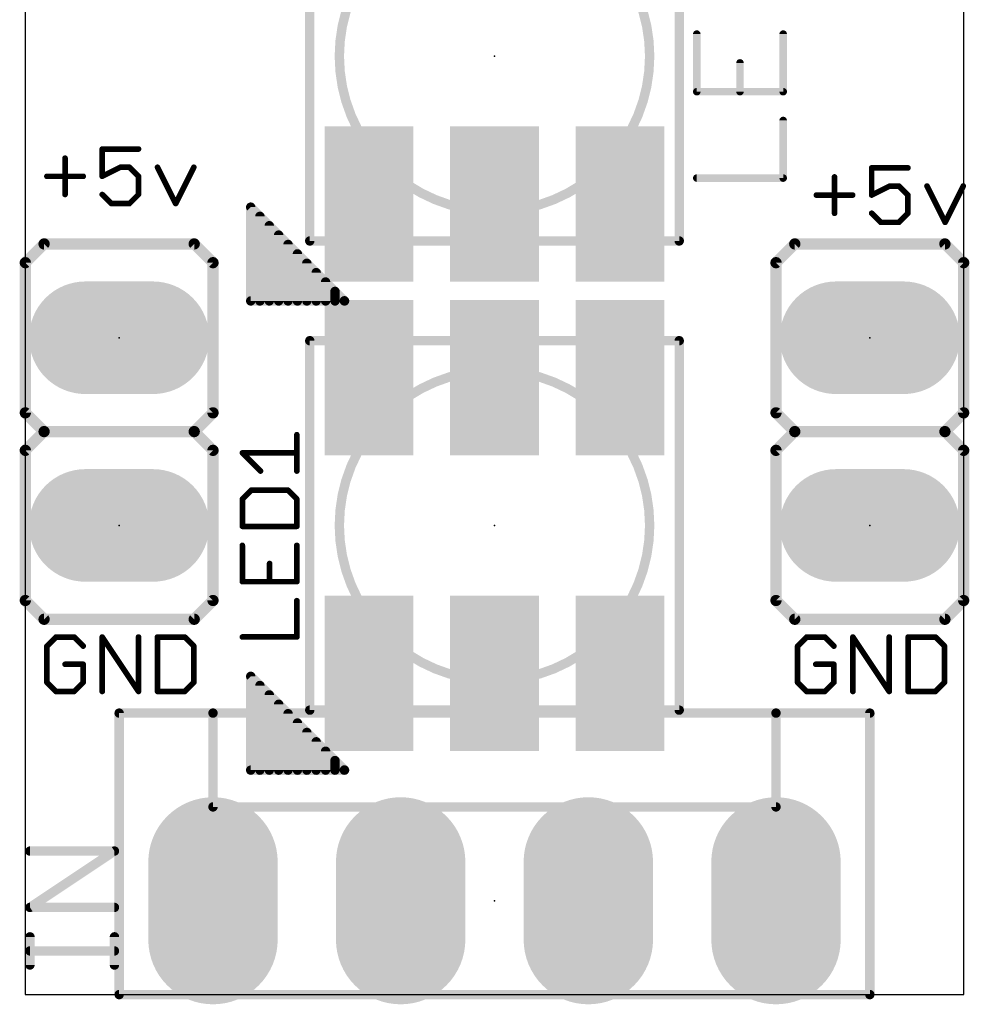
# Model space of a CAD drawing. Extents: x -0.01 to 0.51, y -0.01 to 8.26.
# Tile 1 of 10: x 0 to 0.5, y -0.01 to 0.52. Entities that reach past the tile are written whole.
import ezdxf

# ---------------------------------------------------------------- set-up
doc = ezdxf.new("R2010")
doc.units = 0
for name, color, linetype in [('20', 7, 'CONTINUOUS'), ('21', 253, 'CONTINUOUS'), ('23', 7, 'CONTINUOUS'), ('25', 253, 'CONTINUOUS'), ('29', 253, 'CONTINUOUS'), ('31', 253, 'CONTINUOUS'), ('51', 253, 'CONTINUOUS')]:
    doc.layers.add(name, color=color, linetype=linetype)

# ---------------------------------------------------------------- blocks, each defined once
blk = doc.blocks.new('LONGP60')
at = {"const_width": 1}
blk.add_lwpolyline([(-0.3, 0), (0.3, 0)], dxfattribs=at)
at = {"const_width": 0.5}
for points in [[(-0.3, 0.25, 1), (-0.3, -0.25)], [(0.3, -0.25, 1), (0.3, 0.25)]]:
    blk.add_lwpolyline(points, format="xyb", dxfattribs=at)
blk = doc.blocks.new('RECT')
blk.add_solid([(-0.5, -0.5), (0.5, -0.5), (-0.5, 0.5), (0.5, 0.5)])

msp = doc.modelspace()

# ---------------------------------------------------------------- linework, layer by layer
at = {"layer": '20'}
for p, q in [((0, 8.25), (0, 0)), ((0.5, 0), (0.5, 8.25)), ((0, 0), (0.5, 0))]:
    msp.add_line(p, q, dxfattribs=at)
at = {"layer": '21'}
for points, const_width in [([(0.151575, 0.401575), (0.151575, 0.598425)], 0.005), ([(0.348425, 0.598425), (0.348425, 0.401575)], 0.005), ([(0.1201, 0.3696), (0.1201, 0.4196)], 0.005), ([(0.1201, 0.4196), (0.1701, 0.3696)], 0.005), ([(0.125, 0.3696), (0.125, 0.4147)], 0.005), ([(0.13, 0.3696), (0.13, 0.4097)], 0.005), ([(0.135, 0.3696), (0.135, 0.4047)], 0.005), ([(0.348425, 0.401575), (0.151575, 0.401575)], 0.005), ([(0.01, 0.4), (0, 0.39)], 0.006), ([(0.09, 0.4), (0.01, 0.4)], 0.006), ([(0.09, 0.4), (0.1, 0.39)], 0.006), ([(0.14, 0.3696), (0.14, 0.3997)], 0.005), ([(0.4, 0.39), (0.41, 0.4)], 0.006), ([(0.49, 0.4), (0.41, 0.4)], 0.006), ([(0.5, 0.39), (0.49, 0.4)], 0.006), ([(0.145, 0.3696), (0.145, 0.3947)], 0.005), ([(0, 0.31), (0, 0.39)], 0.006), ([(0.1, 0.31), (0.1, 0.39)], 0.006), ([(0.15, 0.3696), (0.15, 0.3897)], 0.005), ([(0.4, 0.39), (0.4, 0.31)], 0.006), ([(0.5, 0.39), (0.5, 0.31)], 0.006), ([(0.155, 0.3696), (0.155, 0.3847)], 0.005), ([(0.16, 0.3696), (0.16, 0.3797)], 0.005), ([(0.165, 0.3696), (0.165, 0.3747)], 0.005), ([(0.1701, 0.3696), (0.1201, 0.3696)], 0.005), ([(0.17, 0.3696), (0.17, 0.3697)], 0.005), ([(0.151575, 0.151575), (0.151575, 0.348425)], 0.005), ([(0.151575, 0.348425), (0.348425, 0.348425)], 0.005), ([(0.348425, 0.348425), (0.348425, 0.151575)], 0.005), ([(0, 0.31), (0.01, 0.3)], 0.006), ([(0.1, 0.31), (0.09, 0.3)], 0.006), ([(0.41, 0.3), (0.4, 0.31)], 0.006), ([(0.49, 0.3), (0.5, 0.31)], 0.006), ([(0.01, 0.3), (0, 0.29)], 0.006), ([(0.09, 0.3), (0.01, 0.3)], 0.006), ([(0.01, 0.3), (0.09, 0.3)], 0.006), ([(0.09, 0.3), (0.1, 0.29)], 0.006), ([(0.4, 0.29), (0.41, 0.3)], 0.006), ([(0.49, 0.3), (0.41, 0.3)], 0.006), ([(0.41, 0.3), (0.49, 0.3)], 0.006), ([(0.5, 0.29), (0.49, 0.3)], 0.006), ([(0, 0.21), (0, 0.29)], 0.006), ([(0.1, 0.21), (0.1, 0.29)], 0.006), ([(0.4, 0.29), (0.4, 0.21)], 0.006), ([(0.5, 0.29), (0.5, 0.21)], 0.006), ([(0, 0.21), (0.01, 0.2)], 0.006), ([(0.1, 0.21), (0.09, 0.2)], 0.006), ([(0.41, 0.2), (0.4, 0.21)], 0.006), ([(0.49, 0.2), (0.5, 0.21)], 0.006), ([(0.01, 0.2), (0.09, 0.2)], 0.006), ([(0.41, 0.2), (0.49, 0.2)], 0.006), ([(0.1201, 0.1196), (0.1201, 0.1696)], 0.005), ([(0.1201, 0.1696), (0.1701, 0.1196)], 0.005), ([(0.125, 0.1196), (0.125, 0.1647)], 0.005), ([(0.13, 0.1196), (0.13, 0.1597)], 0.005), ([(0.1, 0.15), (0.05, 0.15)], 0.005), ([(0.05, 0.15), (0.05, 0)], 0.005), ([(0.4, 0.15), (0.1, 0.15)], 0.005), ([(0.1, 0.15), (0.1, 0.1)], 0.005), ([(0.135, 0.1196), (0.135, 0.1547)], 0.005), ([(0.14, 0.1196), (0.14, 0.1497)], 0.005), ([(0.348425, 0.151575), (0.151575, 0.151575)], 0.005), ([(0.45, 0.15), (0.4, 0.15)], 0.005), ([(0.4, 0.1), (0.4, 0.15)], 0.005), ([(0.45, 0), (0.45, 0.15)], 0.005), ([(0.145, 0.1196), (0.145, 0.1447)], 0.005), ([(0.15, 0.1196), (0.15, 0.1397)], 0.005), ([(0.155, 0.1196), (0.155, 0.1347)], 0.005), ([(0.16, 0.1196), (0.16, 0.1297)], 0.005), ([(0.165, 0.1196), (0.165, 0.1247)], 0.005), ([(0.1701, 0.1196), (0.1201, 0.1196)], 0.005), ([(0.17, 0.1196), (0.17, 0.1197)], 0.005), ([(0.1, 0.1), (0.4, 0.1)], 0.005), ([(0.05, 0), (0.45, 0)], 0.005)]:
    msp.add_lwpolyline(points, dxfattribs=dict(at, const_width=const_width))
for points, const_width in [([(0.25, 0.417323, 1), (0.25, 0.582677, 1), (0.25, 0.417323)], 0.005), ([(0.12135, 0.4196, 1), (0.11885, 0.4196)], 0.0025), ([(0.120984, 0.420484, 1), (0.119216, 0.418716)], 0.0025), ([(0.12625, 0.4147, 1), (0.12375, 0.4147)], 0.0025), ([(0.13125, 0.4097, 1), (0.12875, 0.4097)], 0.0025), ([(0.13625, 0.4047, 1), (0.13375, 0.4047)], 0.0025), ([(0.151575, 0.402825, 1), (0.151575, 0.400325)], 0.0025), ([(0.348425, 0.400325, 1), (0.348425, 0.402825)], 0.0025), ([(0.01, 0.4015, 1), (0.01, 0.3985)], 0.003), ([(0.011061, 0.398939, 1), (0.008939, 0.401061)], 0.003), ([(0.091061, 0.401061, 1), (0.088939, 0.398939)], 0.003), ([(0.09, 0.3985, 1), (0.09, 0.4015)], 0.003), ([(0.14125, 0.3997, 1), (0.13875, 0.3997)], 0.0025), ([(0.150325, 0.401575, 1), (0.152825, 0.401575)], 0.0025), ([(0.347175, 0.401575, 1), (0.349675, 0.401575)], 0.0025), ([(0.41, 0.4015, 1), (0.41, 0.3985)], 0.003), ([(0.411061, 0.398939, 1), (0.408939, 0.401061)], 0.003), ([(0.491061, 0.401061, 1), (0.488939, 0.398939)], 0.003), ([(0.49, 0.3985, 1), (0.49, 0.4015)], 0.003), ([(0.14625, 0.3947, 1), (0.14375, 0.3947)], 0.0025), ([(0.0015, 0.39, 1), (-0.0015, 0.39)], 0.003), ([(-0.001061, 0.391061, 1), (0.001061, 0.388939)], 0.003), ([(0.1015, 0.39, 1), (0.0985, 0.39)], 0.003), ([(0.098939, 0.388939, 1), (0.101061, 0.391061)], 0.003), ([(0.15125, 0.3897, 1), (0.14875, 0.3897)], 0.0025), ([(0.4015, 0.39, 1), (0.3985, 0.39)], 0.003), ([(0.398939, 0.391061, 1), (0.401061, 0.388939)], 0.003), ([(0.5015, 0.39, 1), (0.4985, 0.39)], 0.003), ([(0.498939, 0.388939, 1), (0.501061, 0.391061)], 0.003), ([(0.15625, 0.3847, 1), (0.15375, 0.3847)], 0.0025), ([(0.16125, 0.3797, 1), (0.15875, 0.3797)], 0.0025), ([(0.16625, 0.3747, 1), (0.16375, 0.3747)], 0.0025), ([(0.1201, 0.37085, 1), (0.1201, 0.36835)], 0.0025), ([(0.11885, 0.3696, 1), (0.12135, 0.3696)], 0.0025), ([(0.12375, 0.3696, 1), (0.12625, 0.3696)], 0.0025), ([(0.12875, 0.3696, 1), (0.13125, 0.3696)], 0.0025), ([(0.13375, 0.3696, 1), (0.13625, 0.3696)], 0.0025), ([(0.13875, 0.3696, 1), (0.14125, 0.3696)], 0.0025), ([(0.14375, 0.3696, 1), (0.14625, 0.3696)], 0.0025), ([(0.14875, 0.3696, 1), (0.15125, 0.3696)], 0.0025), ([(0.15375, 0.3696, 1), (0.15625, 0.3696)], 0.0025), ([(0.15875, 0.3696, 1), (0.16125, 0.3696)], 0.0025), ([(0.16375, 0.3696, 1), (0.16625, 0.3696)], 0.0025), ([(0.17125, 0.3697, 1), (0.16875, 0.3697)], 0.0025), ([(0.16875, 0.3696, 1), (0.17125, 0.3696)], 0.0025), ([(0.169216, 0.368716, 1), (0.170984, 0.370484)], 0.0025), ([(0.1701, 0.36835, 1), (0.1701, 0.37085)], 0.0025), ([(0.152825, 0.348425, 1), (0.150325, 0.348425)], 0.0025), ([(0.151575, 0.349675, 1), (0.151575, 0.347175)], 0.0025), ([(0.349675, 0.348425, 1), (0.347175, 0.348425)], 0.0025), ([(0.348425, 0.347175, 1), (0.348425, 0.349675)], 0.0025), ([(0.25, 0.167323, 1), (0.25, 0.332677, 1), (0.25, 0.167323)], 0.005), ([(0.001061, 0.311061, 1), (-0.001061, 0.308939)], 0.003), ([(-0.0015, 0.31, 1), (0.0015, 0.31)], 0.003), ([(0.0985, 0.31, 1), (0.1015, 0.31)], 0.003), ([(0.101061, 0.308939, 1), (0.098939, 0.311061)], 0.003), ([(0.401061, 0.311061, 1), (0.398939, 0.308939)], 0.003), ([(0.3985, 0.31, 1), (0.4015, 0.31)], 0.003), ([(0.4985, 0.31, 1), (0.5015, 0.31)], 0.003), ([(0.501061, 0.308939, 1), (0.498939, 0.311061)], 0.003), ([(0.01, 0.3015, 1), (0.01, 0.2985)], 0.003), ([(0.01, 0.3015, 1), (0.01, 0.2985)], 0.003), ([(0.011061, 0.298939, 1), (0.008939, 0.301061)], 0.003), ([(0.008939, 0.298939, 1), (0.011061, 0.301061)], 0.003), ([(0.091061, 0.301061, 1), (0.088939, 0.298939)], 0.003), ([(0.088939, 0.301061, 1), (0.091061, 0.298939)], 0.003), ([(0.09, 0.2985, 1), (0.09, 0.3015)], 0.003), ([(0.09, 0.2985, 1), (0.09, 0.3015)], 0.003), ([(0.41, 0.3015, 1), (0.41, 0.2985)], 0.003), ([(0.41, 0.3015, 1), (0.41, 0.2985)], 0.003), ([(0.411061, 0.298939, 1), (0.408939, 0.301061)], 0.003), ([(0.408939, 0.298939, 1), (0.411061, 0.301061)], 0.003), ([(0.491061, 0.301061, 1), (0.488939, 0.298939)], 0.003), ([(0.488939, 0.301061, 1), (0.491061, 0.298939)], 0.003), ([(0.49, 0.2985, 1), (0.49, 0.3015)], 0.003), ([(0.49, 0.2985, 1), (0.49, 0.3015)], 0.003), ([(0.0015, 0.29, 1), (-0.0015, 0.29)], 0.003), ([(-0.001061, 0.291061, 1), (0.001061, 0.288939)], 0.003), ([(0.1015, 0.29, 1), (0.0985, 0.29)], 0.003), ([(0.098939, 0.288939, 1), (0.101061, 0.291061)], 0.003), ([(0.4015, 0.29, 1), (0.3985, 0.29)], 0.003), ([(0.398939, 0.291061, 1), (0.401061, 0.288939)], 0.003), ([(0.5015, 0.29, 1), (0.4985, 0.29)], 0.003), ([(0.498939, 0.288939, 1), (0.501061, 0.291061)], 0.003), ([(0.001061, 0.211061, 1), (-0.001061, 0.208939)], 0.003), ([(-0.0015, 0.21, 1), (0.0015, 0.21)], 0.003), ([(0.0985, 0.21, 1), (0.1015, 0.21)], 0.003), ([(0.101061, 0.208939, 1), (0.098939, 0.211061)], 0.003), ([(0.401061, 0.211061, 1), (0.398939, 0.208939)], 0.003), ([(0.3985, 0.21, 1), (0.4015, 0.21)], 0.003), ([(0.4985, 0.21, 1), (0.5015, 0.21)], 0.003), ([(0.501061, 0.208939, 1), (0.498939, 0.211061)], 0.003), ([(0.01, 0.2015, 1), (0.01, 0.1985)], 0.003), ([(0.008939, 0.198939, 1), (0.011061, 0.201061)], 0.003), ([(0.088939, 0.201061, 1), (0.091061, 0.198939)], 0.003), ([(0.09, 0.1985, 1), (0.09, 0.2015)], 0.003), ([(0.41, 0.2015, 1), (0.41, 0.1985)], 0.003), ([(0.408939, 0.198939, 1), (0.411061, 0.201061)], 0.003), ([(0.488939, 0.201061, 1), (0.491061, 0.198939)], 0.003), ([(0.49, 0.1985, 1), (0.49, 0.2015)], 0.003), ([(0.12135, 0.1696, 1), (0.11885, 0.1696)], 0.0025), ([(0.120984, 0.170484, 1), (0.119216, 0.168716)], 0.0025), ([(0.12625, 0.1647, 1), (0.12375, 0.1647)], 0.0025), ([(0.13125, 0.1597, 1), (0.12875, 0.1597)], 0.0025), ([(0.05, 0.15125, 1), (0.05, 0.14875)], 0.0025), ([(0.05125, 0.15, 1), (0.04875, 0.15)], 0.0025), ([(0.1, 0.15125, 1), (0.1, 0.14875)], 0.0025), ([(0.10125, 0.15, 1), (0.09875, 0.15)], 0.0025), ([(0.1, 0.14875, 1), (0.1, 0.15125)], 0.0025), ([(0.13625, 0.1547, 1), (0.13375, 0.1547)], 0.0025), ([(0.14125, 0.1497, 1), (0.13875, 0.1497)], 0.0025), ([(0.151575, 0.152825, 1), (0.151575, 0.150325)], 0.0025), ([(0.150325, 0.151575, 1), (0.152825, 0.151575)], 0.0025), ([(0.347175, 0.151575, 1), (0.349675, 0.151575)], 0.0025), ([(0.348425, 0.150325, 1), (0.348425, 0.152825)], 0.0025), ([(0.4, 0.15125, 1), (0.4, 0.14875)], 0.0025), ([(0.40125, 0.15, 1), (0.39875, 0.15)], 0.0025), ([(0.4, 0.14875, 1), (0.4, 0.15125)], 0.0025), ([(0.45125, 0.15, 1), (0.44875, 0.15)], 0.0025), ([(0.45, 0.14875, 1), (0.45, 0.15125)], 0.0025), ([(0.14625, 0.1447, 1), (0.14375, 0.1447)], 0.0025), ([(0.15125, 0.1397, 1), (0.14875, 0.1397)], 0.0025), ([(0.15625, 0.1347, 1), (0.15375, 0.1347)], 0.0025), ([(0.16125, 0.1297, 1), (0.15875, 0.1297)], 0.0025), ([(0.16625, 0.1247, 1), (0.16375, 0.1247)], 0.0025), ([(0.1201, 0.12085, 1), (0.1201, 0.11835)], 0.0025), ([(0.11885, 0.1196, 1), (0.12135, 0.1196)], 0.0025), ([(0.12375, 0.1196, 1), (0.12625, 0.1196)], 0.0025), ([(0.12875, 0.1196, 1), (0.13125, 0.1196)], 0.0025), ([(0.13375, 0.1196, 1), (0.13625, 0.1196)], 0.0025), ([(0.13875, 0.1196, 1), (0.14125, 0.1196)], 0.0025), ([(0.14375, 0.1196, 1), (0.14625, 0.1196)], 0.0025), ([(0.14875, 0.1196, 1), (0.15125, 0.1196)], 0.0025), ([(0.15375, 0.1196, 1), (0.15625, 0.1196)], 0.0025), ([(0.15875, 0.1196, 1), (0.16125, 0.1196)], 0.0025), ([(0.16375, 0.1196, 1), (0.16625, 0.1196)], 0.0025), ([(0.17125, 0.1197, 1), (0.16875, 0.1197)], 0.0025), ([(0.16875, 0.1196, 1), (0.17125, 0.1196)], 0.0025), ([(0.169216, 0.118716, 1), (0.170984, 0.120484)], 0.0025), ([(0.1701, 0.11835, 1), (0.1701, 0.12085)], 0.0025), ([(0.1, 0.10125, 1), (0.1, 0.09875)], 0.0025), ([(0.09875, 0.1, 1), (0.10125, 0.1)], 0.0025), ([(0.39875, 0.1, 1), (0.40125, 0.1)], 0.0025), ([(0.4, 0.09875, 1), (0.4, 0.10125)], 0.0025), ([(0.05, 0.00125, 1), (0.05, -0.00125)], 0.0025), ([(0.04875, 0, 1), (0.05125, 0)], 0.0025), ([(0.44875, 0, 1), (0.45125, 0)], 0.0025), ([(0.45, -0.00125, 1), (0.45, 0.00125)], 0.0025)]:
    msp.add_lwpolyline(points, format="xyb", dxfattribs=dict(at, const_width=const_width))
at = {"layer": '23'}
for p in [(0.25, 0.5), (0.05, 0.35), (0.45, 0.35), (0.05, 0.25), (0.25, 0.25), (0.45, 0.25), (0.25, 0.05)]:
    msp.add_point(p, dxfattribs=at)
at = {"layer": '25'}
for points, const_width in [([(0.357788, 0.511803), (0.357788, 0.48111)], 0.004), ([(0.403827, 0.48111), (0.403827, 0.511803)], 0.004), ([(0.380807, 0.48111), (0.380807, 0.496456)], 0.004), ([(0.357788, 0.48111), (0.403827, 0.48111)], 0.004), ([(0.403827, 0.435071), (0.403827, 0.465764)], 0.004), ([(0.060315, 0.450525), (0.040965, 0.450525)], 0.003), ([(0.040965, 0.450525), (0.040965, 0.436012)], 0.003), ([(0.021175, 0.445687), (0.021175, 0.426337)], 0.003), ([(0.040965, 0.436012), (0.05064, 0.44085)], 0.003), ([(0.05064, 0.44085), (0.055477, 0.44085)], 0.003), ([(0.055477, 0.44085), (0.060315, 0.436012)], 0.003), ([(0.07043, 0.44085), (0.080105, 0.4215)], 0.003), ([(0.080105, 0.4215), (0.08978, 0.44085)], 0.003), ([(0.470315, 0.440525), (0.450965, 0.440525)], 0.003), ([(0.450965, 0.440525), (0.450965, 0.426012)], 0.003), ([(0.0115, 0.436012), (0.03085, 0.436012)], 0.003), ([(0.060315, 0.436012), (0.060315, 0.426337)], 0.003), ([(0.357788, 0.435071), (0.403827, 0.435071)], 0.004), ([(0.431175, 0.435687), (0.431175, 0.416337)], 0.003), ([(0.450965, 0.426012), (0.46064, 0.43085)], 0.003), ([(0.46064, 0.43085), (0.465477, 0.43085)], 0.003), ([(0.465477, 0.43085), (0.470315, 0.426012)], 0.003), ([(0.48043, 0.43085), (0.490105, 0.4115)], 0.003), ([(0.490105, 0.4115), (0.49978, 0.43085)], 0.003), ([(0.045803, 0.4215), (0.040965, 0.426337)], 0.003), ([(0.060315, 0.426337), (0.055477, 0.4215)], 0.003), ([(0.4215, 0.426012), (0.44085, 0.426012)], 0.003), ([(0.470315, 0.426012), (0.470315, 0.416337)], 0.003), ([(0.055477, 0.4215), (0.045803, 0.4215)], 0.003), ([(0.455803, 0.4115), (0.450965, 0.416337)], 0.003), ([(0.470315, 0.416337), (0.465477, 0.4115)], 0.003), ([(0.465477, 0.4115), (0.455803, 0.4115)], 0.003), ([(0.144673, 0.278964), (0.144673, 0.298314)], 0.003), ([(0.125323, 0.278964), (0.115648, 0.288639)], 0.003), ([(0.115648, 0.288639), (0.144673, 0.288639)], 0.003), ([(0.120486, 0.268849), (0.115648, 0.264011)], 0.003), ([(0.139836, 0.268849), (0.120486, 0.268849)], 0.003), ([(0.144673, 0.264011), (0.139836, 0.268849)], 0.003), ([(0.115648, 0.264011), (0.115648, 0.249499)], 0.003), ([(0.144673, 0.249499), (0.144673, 0.264011)], 0.003), ([(0.115648, 0.249499), (0.144673, 0.249499)], 0.003), ([(0.115648, 0.239383), (0.115648, 0.220034)], 0.003), ([(0.144673, 0.220034), (0.144673, 0.239383)], 0.003), ([(0.130161, 0.220034), (0.130161, 0.229708)], 0.003), ([(0.115648, 0.220034), (0.144673, 0.220034)], 0.003), ([(0.144673, 0.190568), (0.144673, 0.209918)], 0.003), ([(0.016337, 0.190525), (0.0115, 0.185687)], 0.003), ([(0.026012, 0.190525), (0.016337, 0.190525)], 0.003), ([(0.03085, 0.185687), (0.026012, 0.190525)], 0.003), ([(0.040965, 0.1615), (0.040965, 0.190525)], 0.003), ([(0.040965, 0.190525), (0.060315, 0.1615)], 0.003), ([(0.060315, 0.1615), (0.060315, 0.190525)], 0.003), ([(0.07043, 0.190525), (0.07043, 0.1615)], 0.003), ([(0.084943, 0.190525), (0.07043, 0.190525)], 0.003), ([(0.08978, 0.185687), (0.084943, 0.190525)], 0.003), ([(0.115648, 0.190568), (0.144673, 0.190568)], 0.003), ([(0.416337, 0.190525), (0.4115, 0.185687)], 0.003), ([(0.426012, 0.190525), (0.416337, 0.190525)], 0.003), ([(0.43085, 0.185687), (0.426012, 0.190525)], 0.003), ([(0.440965, 0.1615), (0.440965, 0.190525)], 0.003), ([(0.440965, 0.190525), (0.460315, 0.1615)], 0.003), ([(0.460315, 0.1615), (0.460315, 0.190525)], 0.003), ([(0.47043, 0.190525), (0.47043, 0.1615)], 0.003), ([(0.484943, 0.190525), (0.47043, 0.190525)], 0.003), ([(0.48978, 0.185687), (0.484943, 0.190525)], 0.003), ([(0.0115, 0.185687), (0.0115, 0.166337)], 0.003), ([(0.08978, 0.166337), (0.08978, 0.185687)], 0.003), ([(0.4115, 0.185687), (0.4115, 0.166337)], 0.003), ([(0.48978, 0.166337), (0.48978, 0.185687)], 0.003), ([(0.03085, 0.176012), (0.021175, 0.176012)], 0.003), ([(0.03085, 0.166337), (0.03085, 0.176012)], 0.003), ([(0.43085, 0.176012), (0.421175, 0.176012)], 0.003), ([(0.43085, 0.166337), (0.43085, 0.176012)], 0.003), ([(0.0115, 0.166337), (0.016337, 0.1615)], 0.003), ([(0.016337, 0.1615), (0.026012, 0.1615)], 0.003), ([(0.026012, 0.1615), (0.03085, 0.166337)], 0.003), ([(0.07043, 0.1615), (0.084943, 0.1615)], 0.003), ([(0.084943, 0.1615), (0.08978, 0.166337)], 0.003), ([(0.4115, 0.166337), (0.416337, 0.1615)], 0.003), ([(0.416337, 0.1615), (0.426012, 0.1615)], 0.003), ([(0.426012, 0.1615), (0.43085, 0.166337)], 0.003), ([(0.47043, 0.1615), (0.484943, 0.1615)], 0.003), ([(0.484943, 0.1615), (0.48978, 0.166337)], 0.003), ([(0.002462, 0.046461), (0.0475, 0.076486)], 0.005), ([(0.0475, 0.076486), (0.002462, 0.076486)], 0.005), ([(0.0475, 0.046461), (0.002462, 0.046461)], 0.005), ([(0.002462, 0.015768), (0.002462, 0.030781)], 0.005), ([(0.0475, 0.015768), (0.0475, 0.030781)], 0.005), ([(0.0475, 0.023274), (0.002462, 0.023274)], 0.005)]:
    msp.add_lwpolyline(points, dxfattribs=dict(at, const_width=const_width))
for points, const_width in [([(0.358788, 0.511803, 1), (0.356788, 0.511803)], 0.002), ([(0.404827, 0.511803, 1), (0.402827, 0.511803)], 0.002), ([(0.381807, 0.496456, 1), (0.379807, 0.496456)], 0.002), ([(0.357788, 0.48211, 1), (0.357788, 0.48011)], 0.002), ([(0.403827, 0.48011, 1), (0.403827, 0.48211)], 0.002), ([(0.356788, 0.48111, 1), (0.358788, 0.48111)], 0.002), ([(0.379807, 0.48111, 1), (0.381807, 0.48111)], 0.002), ([(0.402827, 0.48111, 1), (0.404827, 0.48111)], 0.002), ([(0.404827, 0.465764, 1), (0.402827, 0.465764)], 0.002), ([(0.040965, 0.451275, 1), (0.040965, 0.449775)], 0.0015), ([(0.041715, 0.450525, 1), (0.040215, 0.450525)], 0.0015), ([(0.060315, 0.449775, 1), (0.060315, 0.451275)], 0.0015), ([(0.021925, 0.445687, 1), (0.020425, 0.445687)], 0.0015), ([(0.05064, 0.4416, 1), (0.05064, 0.4401)], 0.0015), ([(0.050975, 0.440179, 1), (0.050305, 0.441521)], 0.0015), ([(0.056008, 0.44138, 1), (0.054947, 0.440319)], 0.0015), ([(0.055477, 0.4401, 1), (0.055477, 0.4416)], 0.0015), ([(0.071101, 0.441185, 1), (0.06976, 0.440514)], 0.0015), ([(0.090451, 0.440514, 1), (0.089109, 0.441185)], 0.0015), ([(0.450965, 0.441275, 1), (0.450965, 0.439775)], 0.0015), ([(0.451715, 0.440525, 1), (0.450215, 0.440525)], 0.0015), ([(0.470315, 0.439775, 1), (0.470315, 0.441275)], 0.0015), ([(0.0115, 0.436762, 1), (0.0115, 0.435262)], 0.0015), ([(0.03085, 0.435262, 1), (0.03085, 0.436762)], 0.0015), ([(0.04063, 0.436683, 1), (0.041301, 0.435341)], 0.0015), ([(0.040215, 0.436012, 1), (0.041715, 0.436012)], 0.0015), ([(0.061065, 0.436012, 1), (0.059565, 0.436012)], 0.0015), ([(0.059785, 0.435482, 1), (0.060845, 0.436543)], 0.0015), ([(0.357788, 0.436071, 1), (0.357788, 0.434071)], 0.002), ([(0.402827, 0.435071, 1), (0.404827, 0.435071)], 0.002), ([(0.403827, 0.434071, 1), (0.403827, 0.436071)], 0.002), ([(0.431925, 0.435687, 1), (0.430425, 0.435687)], 0.0015), ([(0.46064, 0.4316, 1), (0.46064, 0.4301)], 0.0015), ([(0.460975, 0.430179, 1), (0.460305, 0.431521)], 0.0015), ([(0.466008, 0.43138, 1), (0.464947, 0.430319)], 0.0015), ([(0.465477, 0.4301, 1), (0.465477, 0.4316)], 0.0015), ([(0.481101, 0.431185, 1), (0.47976, 0.430514)], 0.0015), ([(0.500451, 0.430514, 1), (0.499109, 0.431185)], 0.0015), ([(0.020425, 0.426337, 1), (0.021925, 0.426337)], 0.0015), ([(0.041496, 0.426868, 1), (0.040435, 0.425807)], 0.0015), ([(0.059565, 0.426337, 1), (0.061065, 0.426337)], 0.0015), ([(0.060845, 0.425807, 1), (0.059785, 0.426868)], 0.0015), ([(0.4215, 0.426762, 1), (0.4215, 0.425262)], 0.0015), ([(0.44085, 0.425262, 1), (0.44085, 0.426762)], 0.0015), ([(0.45063, 0.426683, 1), (0.451301, 0.425341)], 0.0015), ([(0.450215, 0.426012, 1), (0.451715, 0.426012)], 0.0015), ([(0.471065, 0.426012, 1), (0.469565, 0.426012)], 0.0015), ([(0.469785, 0.425482, 1), (0.470845, 0.426543)], 0.0015), ([(0.045803, 0.42225, 1), (0.045803, 0.42075)], 0.0015), ([(0.045272, 0.42097, 1), (0.046333, 0.42203)], 0.0015), ([(0.054947, 0.42203, 1), (0.056008, 0.42097)], 0.0015), ([(0.055477, 0.42075, 1), (0.055477, 0.42225)], 0.0015), ([(0.079434, 0.421835, 1), (0.080776, 0.421165)], 0.0015), ([(0.079434, 0.421165, 1), (0.080776, 0.421835)], 0.0015), ([(0.430425, 0.416337, 1), (0.431925, 0.416337)], 0.0015), ([(0.451496, 0.416868, 1), (0.450435, 0.415807)], 0.0015), ([(0.469565, 0.416337, 1), (0.471065, 0.416337)], 0.0015), ([(0.470845, 0.415807, 1), (0.469785, 0.416868)], 0.0015), ([(0.455803, 0.41225, 1), (0.455803, 0.41075)], 0.0015), ([(0.455272, 0.41097, 1), (0.456333, 0.41203)], 0.0015), ([(0.464947, 0.41203, 1), (0.466008, 0.41097)], 0.0015), ([(0.465477, 0.41075, 1), (0.465477, 0.41225)], 0.0015), ([(0.489434, 0.411835, 1), (0.490776, 0.411165)], 0.0015), ([(0.489434, 0.411165, 1), (0.490776, 0.411835)], 0.0015), ([(0.145423, 0.298314, 1), (0.143923, 0.298314)], 0.0015), ([(0.116179, 0.289169, 1), (0.115118, 0.288108)], 0.0015), ([(0.115648, 0.289389, 1), (0.115648, 0.287889)], 0.0015), ([(0.144673, 0.287889, 1), (0.144673, 0.289389)], 0.0015), ([(0.124793, 0.278434, 1), (0.125854, 0.279494)], 0.0015), ([(0.143923, 0.278964, 1), (0.145423, 0.278964)], 0.0015), ([(0.120486, 0.269599, 1), (0.120486, 0.268099)], 0.0015), ([(0.121016, 0.268318, 1), (0.119956, 0.269379)], 0.0015), ([(0.140366, 0.269379, 1), (0.139306, 0.268318)], 0.0015), ([(0.139836, 0.268099, 1), (0.139836, 0.269599)], 0.0015), ([(0.116398, 0.264011, 1), (0.114898, 0.264011)], 0.0015), ([(0.115118, 0.264541, 1), (0.116179, 0.263481)], 0.0015), ([(0.145423, 0.264011, 1), (0.143923, 0.264011)], 0.0015), ([(0.144143, 0.263481, 1), (0.145204, 0.264541)], 0.0015), ([(0.115648, 0.250249, 1), (0.115648, 0.248749)], 0.0015), ([(0.114898, 0.249499, 1), (0.116398, 0.249499)], 0.0015), ([(0.143923, 0.249499, 1), (0.145423, 0.249499)], 0.0015), ([(0.144673, 0.248749, 1), (0.144673, 0.250249)], 0.0015), ([(0.116398, 0.239383, 1), (0.114898, 0.239383)], 0.0015), ([(0.145423, 0.239383, 1), (0.143923, 0.239383)], 0.0015), ([(0.130911, 0.229708, 1), (0.129411, 0.229708)], 0.0015), ([(0.115648, 0.220784, 1), (0.115648, 0.219284)], 0.0015), ([(0.114898, 0.220034, 1), (0.116398, 0.220034)], 0.0015), ([(0.129411, 0.220034, 1), (0.130911, 0.220034)], 0.0015), ([(0.143923, 0.220034, 1), (0.145423, 0.220034)], 0.0015), ([(0.144673, 0.219284, 1), (0.144673, 0.220784)], 0.0015), ([(0.145423, 0.209918, 1), (0.143923, 0.209918)], 0.0015), ([(0.016337, 0.191275, 1), (0.016337, 0.189775)], 0.0015), ([(0.016868, 0.189994, 1), (0.015807, 0.191055)], 0.0015), ([(0.026543, 0.191055, 1), (0.025482, 0.189994)], 0.0015), ([(0.026012, 0.189775, 1), (0.026012, 0.191275)], 0.0015), ([(0.041715, 0.190525, 1), (0.040215, 0.190525)], 0.0015), ([(0.041589, 0.190941, 1), (0.040341, 0.190109)], 0.0015), ([(0.061065, 0.190525, 1), (0.059565, 0.190525)], 0.0015), ([(0.07118, 0.190525, 1), (0.06968, 0.190525)], 0.0015), ([(0.07043, 0.191275, 1), (0.07043, 0.189775)], 0.0015), ([(0.085473, 0.191055, 1), (0.084412, 0.189994)], 0.0015), ([(0.084943, 0.189775, 1), (0.084943, 0.191275)], 0.0015), ([(0.115648, 0.191318, 1), (0.115648, 0.189818)], 0.0015), ([(0.143923, 0.190568, 1), (0.145423, 0.190568)], 0.0015), ([(0.144673, 0.189818, 1), (0.144673, 0.191318)], 0.0015), ([(0.416337, 0.191275, 1), (0.416337, 0.189775)], 0.0015), ([(0.416868, 0.189994, 1), (0.415807, 0.191055)], 0.0015), ([(0.426543, 0.191055, 1), (0.425482, 0.189994)], 0.0015), ([(0.426012, 0.189775, 1), (0.426012, 0.191275)], 0.0015), ([(0.441715, 0.190525, 1), (0.440215, 0.190525)], 0.0015), ([(0.441589, 0.190941, 1), (0.440341, 0.190109)], 0.0015), ([(0.461065, 0.190525, 1), (0.459565, 0.190525)], 0.0015), ([(0.47118, 0.190525, 1), (0.46968, 0.190525)], 0.0015), ([(0.47043, 0.191275, 1), (0.47043, 0.189775)], 0.0015), ([(0.485473, 0.191055, 1), (0.484412, 0.189994)], 0.0015), ([(0.484943, 0.189775, 1), (0.484943, 0.191275)], 0.0015), ([(0.01225, 0.185687, 1), (0.01075, 0.185687)], 0.0015), ([(0.01097, 0.186218, 1), (0.01203, 0.185157)], 0.0015), ([(0.030319, 0.185157, 1), (0.03138, 0.186218)], 0.0015), ([(0.09053, 0.185687, 1), (0.08903, 0.185687)], 0.0015), ([(0.08925, 0.185157, 1), (0.09031, 0.186218)], 0.0015), ([(0.41225, 0.185687, 1), (0.41075, 0.185687)], 0.0015), ([(0.41097, 0.186218, 1), (0.41203, 0.185157)], 0.0015), ([(0.430319, 0.185157, 1), (0.43138, 0.186218)], 0.0015), ([(0.49053, 0.185687, 1), (0.48903, 0.185687)], 0.0015), ([(0.48925, 0.185157, 1), (0.49031, 0.186218)], 0.0015), ([(0.021175, 0.176762, 1), (0.021175, 0.175262)], 0.0015), ([(0.0316, 0.176012, 1), (0.0301, 0.176012)], 0.0015), ([(0.03085, 0.175262, 1), (0.03085, 0.176762)], 0.0015), ([(0.421175, 0.176762, 1), (0.421175, 0.175262)], 0.0015), ([(0.4316, 0.176012, 1), (0.4301, 0.176012)], 0.0015), ([(0.43085, 0.175262, 1), (0.43085, 0.176762)], 0.0015), ([(0.01203, 0.166868, 1), (0.01097, 0.165807)], 0.0015), ([(0.01075, 0.166337, 1), (0.01225, 0.166337)], 0.0015), ([(0.016337, 0.16225, 1), (0.016337, 0.16075)], 0.0015), ([(0.015807, 0.16097, 1), (0.016868, 0.16203)], 0.0015), ([(0.025482, 0.16203, 1), (0.026543, 0.16097)], 0.0015), ([(0.026012, 0.16075, 1), (0.026012, 0.16225)], 0.0015), ([(0.0301, 0.166337, 1), (0.0316, 0.166337)], 0.0015), ([(0.03138, 0.165807, 1), (0.030319, 0.166868)], 0.0015), ([(0.059691, 0.161084, 1), (0.060939, 0.161916)], 0.0015), ([(0.07043, 0.16225, 1), (0.07043, 0.16075)], 0.0015), ([(0.084412, 0.16203, 1), (0.085473, 0.16097)], 0.0015), ([(0.084943, 0.16075, 1), (0.084943, 0.16225)], 0.0015), ([(0.08903, 0.166337, 1), (0.09053, 0.166337)], 0.0015), ([(0.09031, 0.165807, 1), (0.08925, 0.166868)], 0.0015), ([(0.41203, 0.166868, 1), (0.41097, 0.165807)], 0.0015), ([(0.41075, 0.166337, 1), (0.41225, 0.166337)], 0.0015), ([(0.416337, 0.16225, 1), (0.416337, 0.16075)], 0.0015), ([(0.415807, 0.16097, 1), (0.416868, 0.16203)], 0.0015), ([(0.425482, 0.16203, 1), (0.426543, 0.16097)], 0.0015), ([(0.426012, 0.16075, 1), (0.426012, 0.16225)], 0.0015), ([(0.4301, 0.166337, 1), (0.4316, 0.166337)], 0.0015), ([(0.43138, 0.165807, 1), (0.430319, 0.166868)], 0.0015), ([(0.459691, 0.161084, 1), (0.460939, 0.161916)], 0.0015), ([(0.47043, 0.16225, 1), (0.47043, 0.16075)], 0.0015), ([(0.484412, 0.16203, 1), (0.485473, 0.16097)], 0.0015), ([(0.484943, 0.16075, 1), (0.484943, 0.16225)], 0.0015), ([(0.48903, 0.166337, 1), (0.49053, 0.166337)], 0.0015), ([(0.49031, 0.165807, 1), (0.48925, 0.166868)], 0.0015), ([(0.040215, 0.1615, 1), (0.041715, 0.1615)], 0.0015), ([(0.059565, 0.1615, 1), (0.061065, 0.1615)], 0.0015), ([(0.06968, 0.1615, 1), (0.07118, 0.1615)], 0.0015), ([(0.440215, 0.1615, 1), (0.441715, 0.1615)], 0.0015), ([(0.459565, 0.1615, 1), (0.461065, 0.1615)], 0.0015), ([(0.46968, 0.1615, 1), (0.47118, 0.1615)], 0.0015), ([(0.002462, 0.077736, 1), (0.002462, 0.075236)], 0.0025), ([(0.048193, 0.075446, 1), (0.046807, 0.077526)], 0.0025), ([(0.0475, 0.075236, 1), (0.0475, 0.077736)], 0.0025), ([(0.001768, 0.047501, 1), (0.003155, 0.045421)], 0.0025), ([(0.002462, 0.047711, 1), (0.002462, 0.045211)], 0.0025), ([(0.0475, 0.045211, 1), (0.0475, 0.047711)], 0.0025), ([(0.003712, 0.030781, 1), (0.001212, 0.030781)], 0.0025), ([(0.04875, 0.030781, 1), (0.04625, 0.030781)], 0.0025), ([(0.002462, 0.024524, 1), (0.002462, 0.022024)], 0.0025), ([(0.0475, 0.022024, 1), (0.0475, 0.024524)], 0.0025), ([(0.001212, 0.015768, 1), (0.003712, 0.015768)], 0.0025), ([(0.04625, 0.015768, 1), (0.04875, 0.015768)], 0.0025)]:
    msp.add_lwpolyline(points, format="xyb", dxfattribs=dict(at, const_width=const_width))

# ---------------------------------------------------------------- block references
at = {"layer": '29'}
for name, p, xscale, yscale, rotation in [('RECT', (0.183071, 0.42126), 0.08274, 0.047307, 90), ('RECT', (0.25, 0.42126), 0.08274, 0.047307, 90), ('RECT', (0.316929, 0.42126), 0.08274, 0.047307, 90), ('LONGP60', (0.05, 0.35), 0.06, 0.06, 180), ('RECT', (0.183071, 0.32874), 0.08274, 0.047307, 90), ('RECT', (0.25, 0.32874), 0.08274, 0.047307, 90), ('RECT', (0.316929, 0.32874), 0.08274, 0.047307, 90), ('LONGP60', (0.05, 0.25), 0.06, 0.06, 180), ('RECT', (0.183071, 0.17126), 0.08274, 0.047307, 90), ('RECT', (0.25, 0.17126), 0.08274, 0.047307, 90), ('RECT', (0.316929, 0.17126), 0.08274, 0.047307, 90), ('LONGP60', (0.1, 0.05), 0.068961, 0.068961, 90), ('LONGP60', (0.2, 0.05), 0.068961, 0.068961, 90), ('LONGP60', (0.3, 0.05), 0.068961, 0.068961, 90), ('LONGP60', (0.4, 0.05), 0.068961, 0.068961, 90)]:
    msp.add_blockref(name, p, dxfattribs=dict(at, xscale=xscale, yscale=yscale, rotation=rotation))
at = {"layer": '29', "xscale": 0.06, "yscale": 0.06}
for p in [(0.45, 0.35), (0.45, 0.25)]:
    msp.add_blockref('LONGP60', p, dxfattribs=at)
at = {"layer": '31', "xscale": 0.07874, "yscale": 0.043307, "rotation": 90}
for p in [(0.183071, 0.42126), (0.25, 0.42126), (0.316929, 0.42126), (0.183071, 0.32874), (0.25, 0.32874), (0.316929, 0.32874), (0.183071, 0.17126), (0.25, 0.17126), (0.316929, 0.17126)]:
    msp.add_blockref('RECT', p, dxfattribs=at)
at = {"layer": '51', "xscale": 0.024, "yscale": 0.024, "rotation": 180}
for p in [(0.05, 0.35), (0.05, 0.25)]:
    msp.add_blockref('RECT', p, dxfattribs=at)
at = {"layer": '51', "xscale": 0.024, "yscale": 0.024}
for p in [(0.45, 0.35), (0.45, 0.25)]:
    msp.add_blockref('RECT', p, dxfattribs=at)

doc.saveas('drawing.dxf')
